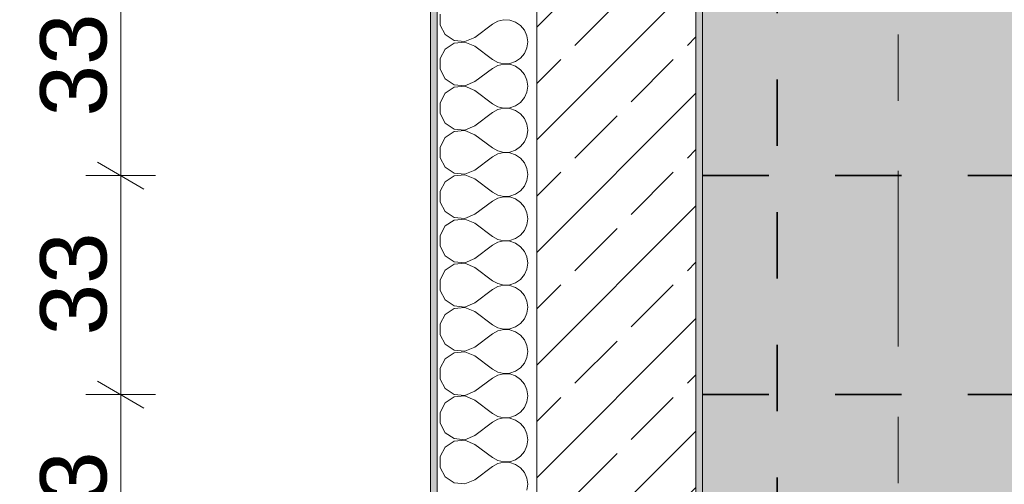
# Model space of a CAD drawing. Header units: metres. Extents: x -3.6 to 65.4, y -11 to 16.8.
# Tile 44 of 178: x -0.8 to 0.7, y 8.8 to 9.5. Entities that reach past the tile are written whole.
import ezdxf

# ---------------------------------------------------------------- set-up
doc = ezdxf.new("R2010")
doc.units = ezdxf.units.M
doc.header["$MEASUREMENT"] = 0
doc.linetypes.add('Achse', pattern=[0.2, 0.1, -0.05, 0, -0.05])
doc.linetypes.add('Strichlinie doppelt', pattern=[0.546806, 0.264583, -0.105833, 0.070556, -0.105833])
for name, color, linetype in [('154 - Bemaßung_ Beschriftung.Ausbau - Deckenspiegel', 7, 'Continuous'), ('451 - Universal.Achsen Raster', 7, 'Continuous'), ('604 - Struktur.Wand Aussen', 7, 'Continuous'), ('Neubau_651 - Abdeckung.Decke abgehängt_ bekleidet', 7, 'Continuous')]:
    doc.layers.add(name, color=color, linetype=linetype)
doc.styles.add('ERSTELLTER_STIL_2', font='txt')
doc.dimstyles.new('ERSTELLTER_STIL__1', dxfattribs={"dimtxt": 0.1, "dimasz": 0.0532, "dimexe": 0.18, "dimexo": 0.0625, "dimgap": 0, "dimtad": 1, "dimtih": 1, "dimtoh": 1, "dimzin": 0, "dimdsep": 46, "dimtxsty": 'ERSTELLTER_STIL_2', "dimblk": 'ARROWHEAD_2', "dimblk1": 'ARROWHEAD_2', "dimblk2": 'ARROWHEAD_2', "dimcen": 0.09, "dimse1": 1, "dimse2": 1, "dimclrd": 7, "dimclre": 7, "dimclrt": 7, "dimazin": 0, "dimtfac": 1, "dimtdec": 4, "dimtmove": 0, "dimatfit": 3, "dimfxl": 1, "dimtolj": 1, "dimtzin": 0, "dimarcsym": 0})
doc.dimstyles.new('ERSTELLTER_STIL__2', dxfattribs={"dimtxt": 0.1, "dimasz": 0.0532, "dimexe": 0.18, "dimexo": 0.0625, "dimgap": 0, "dimtad": 1, "dimtih": 1, "dimtoh": 1, "dimzin": 0, "dimdsep": 46, "dimtxsty": 'ERSTELLTER_STIL_2', "dimblk": 'ARROWHEAD_2', "dimblk1": 'ARROWHEAD_2', "dimblk2": 'ARROWHEAD_2', "dimcen": 0.09, "dimse1": 1, "dimse2": 1, "dimclrd": 7, "dimclre": 7, "dimclrt": 7, "dimazin": 0, "dimtfac": 1, "dimtdec": 4, "dimtmove": 2, "dimatfit": 3, "dimfxl": 1, "dimtolj": 1, "dimtzin": 0, "dimarcsym": 0})
doc.dimstyles.new('ERSTELLTER_STIL__3', dxfattribs={"dimtxt": 0.1, "dimasz": 0.0532, "dimexe": 0.18, "dimexo": 0.0625, "dimgap": 0, "dimtad": 1, "dimzin": 0, "dimdsep": 46, "dimtxsty": 'ERSTELLTER_STIL_2', "dimblk": 'ARROWHEAD_2', "dimblk1": 'ARROWHEAD_2', "dimblk2": 'ARROWHEAD_2', "dimcen": 0.09, "dimse1": 1, "dimse2": 1, "dimclrd": 7, "dimclre": 7, "dimclrt": 7, "dimazin": 0, "dimtfac": 1, "dimtdec": 4, "dimtmove": 0, "dimatfit": 3, "dimfxl": 1, "dimtolj": 1, "dimtzin": 0, "dimarcsym": 0})

# ---------------------------------------------------------------- blocks, each defined once
blk = doc.blocks.new('*X5')
at = {"layer": '604 - Struktur.Wand Aussen', "color": 7, "linetype": 'Continuous', "lineweight": 5}
for p, q in [((-0.1607, 9.5081), (-0.1607, 9.4919)), ((-0.1607, 9.4919), (-0.153, 9.4776)), ((-0.1083, 9.4733), (-0.0817, 9.4933)), ((-0.0736, 9.4978), (-0.0817, 9.4933)), ((-0.0647, 9.4999), (-0.0736, 9.4978)), ((-0.0555, 9.4994), (-0.0647, 9.4999)), ((-0.0468, 9.4965), (-0.0555, 9.4994)), ((-0.0392, 9.4913), (-0.0468, 9.4965)), ((-0.0333, 9.4842), (-0.0392, 9.4913)), ((-0.153, 9.4776), (-0.1395, 9.4686)), ((-0.1233, 9.467), (-0.1083, 9.4733)), ((-0.0296, 9.4758), (-0.0333, 9.4842)), ((-0.0283, 9.4667), (-0.0296, 9.4758)), ((-0.153, 9.4558), (-0.1607, 9.4415)), ((-0.1395, 9.4648), (-0.153, 9.4558)), ((-0.1395, 9.4686), (-0.1233, 9.467)), ((-0.1233, 9.4663), (-0.1395, 9.4648)), ((-0.1083, 9.46), (-0.1233, 9.4663)), ((-0.1083, 9.46), (-0.0817, 9.44)), ((-0.0333, 9.4491), (-0.0296, 9.4576)), ((-0.0296, 9.4576), (-0.0283, 9.4667)), ((-0.1607, 9.4415), (-0.1607, 9.4252)), ((-0.0468, 9.4369), (-0.0392, 9.4421)), ((-0.0392, 9.4421), (-0.0333, 9.4491)), ((-0.1083, 9.4067), (-0.0817, 9.4267)), ((-0.0817, 9.44), (-0.0736, 9.4355)), ((-0.0736, 9.4311), (-0.0817, 9.4267)), ((-0.0736, 9.4355), (-0.0647, 9.4335)), ((-0.0647, 9.4332), (-0.0736, 9.4311)), ((-0.0647, 9.4335), (-0.0555, 9.4339)), ((-0.0555, 9.4328), (-0.0647, 9.4332)), ((-0.0555, 9.4339), (-0.0468, 9.4369)), ((-0.0468, 9.4298), (-0.0555, 9.4328)), ((-0.0392, 9.4246), (-0.0468, 9.4298)), ((-0.1607, 9.4252), (-0.153, 9.4109)), ((-0.0333, 9.4175), (-0.0392, 9.4246)), ((-0.0296, 9.4091), (-0.0333, 9.4175)), ((-0.153, 9.4109), (-0.1395, 9.4019)), ((-0.1395, 9.3981), (-0.153, 9.3891)), ((-0.1395, 9.4019), (-0.1233, 9.4004)), ((-0.1233, 9.3996), (-0.1395, 9.3981)), ((-0.1233, 9.4004), (-0.1083, 9.4067)), ((-0.1083, 9.3933), (-0.1233, 9.3996)), ((-0.0283, 9.4), (-0.0296, 9.4091)), ((-0.0296, 9.3909), (-0.0283, 9.4)), ((-0.153, 9.3891), (-0.1607, 9.3748)), ((-0.1083, 9.3933), (-0.0817, 9.3733)), ((-0.0392, 9.3754), (-0.0333, 9.3825)), ((-0.0333, 9.3825), (-0.0296, 9.3909)), ((-0.1607, 9.3748), (-0.1607, 9.3585)), ((-0.0817, 9.3733), (-0.0736, 9.3689)), ((-0.0736, 9.3689), (-0.0647, 9.3668)), ((-0.0647, 9.3665), (-0.0736, 9.3645)), ((-0.0647, 9.3668), (-0.0555, 9.3672)), ((-0.0555, 9.3661), (-0.0647, 9.3665)), ((-0.0555, 9.3672), (-0.0468, 9.3702)), ((-0.0468, 9.3702), (-0.0392, 9.3754)), ((-0.1607, 9.3585), (-0.153, 9.3442)), ((-0.1083, 9.34), (-0.0817, 9.36)), ((-0.0736, 9.3645), (-0.0817, 9.36)), ((-0.0468, 9.3631), (-0.0555, 9.3661)), ((-0.0392, 9.3579), (-0.0468, 9.3631)), ((-0.0333, 9.3509), (-0.0392, 9.3579)), ((-0.153, 9.3442), (-0.1395, 9.3352)), ((-0.1233, 9.3337), (-0.1083, 9.34)), ((-0.0296, 9.3424), (-0.0333, 9.3509)), ((-0.0283, 9.3333), (-0.0296, 9.3424)), ((-0.153, 9.3224), (-0.1607, 9.3081)), ((-0.1395, 9.3314), (-0.153, 9.3224)), ((-0.1395, 9.3352), (-0.1233, 9.3337)), ((-0.1233, 9.333), (-0.1395, 9.3314)), ((-0.1083, 9.3267), (-0.1233, 9.333)), ((-0.1083, 9.3267), (-0.0817, 9.3067)), ((-0.0333, 9.3158), (-0.0296, 9.3242)), ((-0.0296, 9.3242), (-0.0283, 9.3333)), ((-0.1607, 9.3081), (-0.1607, 9.2919)), ((-0.0468, 9.3035), (-0.0392, 9.3087)), ((-0.0392, 9.3087), (-0.0333, 9.3158)), ((-0.1083, 9.2733), (-0.0817, 9.2933)), ((-0.0817, 9.3067), (-0.0736, 9.3022)), ((-0.0736, 9.2978), (-0.0817, 9.2933)), ((-0.0736, 9.3022), (-0.0647, 9.3001)), ((-0.0647, 9.2999), (-0.0736, 9.2978)), ((-0.0647, 9.3001), (-0.0555, 9.3006)), ((-0.0555, 9.2994), (-0.0647, 9.2999)), ((-0.0555, 9.3006), (-0.0468, 9.3035)), ((-0.0468, 9.2965), (-0.0555, 9.2994)), ((-0.0392, 9.2913), (-0.0468, 9.2965)), ((-0.1607, 9.2919), (-0.153, 9.2776)), ((-0.153, 9.2776), (-0.1395, 9.2686)), ((-0.0333, 9.2842), (-0.0392, 9.2913)), ((-0.0296, 9.2758), (-0.0333, 9.2842)), ((-0.1395, 9.2648), (-0.153, 9.2558)), ((-0.1395, 9.2686), (-0.1233, 9.267)), ((-0.1233, 9.2663), (-0.1395, 9.2648)), ((-0.1233, 9.267), (-0.1083, 9.2733)), ((-0.1083, 9.26), (-0.1233, 9.2663)), ((-0.0283, 9.2667), (-0.0296, 9.2758)), ((-0.0296, 9.2576), (-0.0283, 9.2667)), ((-0.153, 9.2558), (-0.1607, 9.2415)), ((-0.1083, 9.26), (-0.0817, 9.24)), ((-0.0392, 9.2421), (-0.0333, 9.2491)), ((-0.0333, 9.2491), (-0.0296, 9.2576)), ((-0.1607, 9.2415), (-0.1607, 9.2252)), ((-0.0817, 9.24), (-0.0736, 9.2355)), ((-0.0736, 9.2355), (-0.0647, 9.2335)), ((-0.0647, 9.2332), (-0.0736, 9.2311)), ((-0.0647, 9.2335), (-0.0555, 9.2339)), ((-0.0555, 9.2328), (-0.0647, 9.2332)), ((-0.0555, 9.2339), (-0.0468, 9.2369)), ((-0.0468, 9.2369), (-0.0392, 9.2421)), ((-0.1607, 9.2252), (-0.153, 9.2109)), ((-0.1083, 9.2067), (-0.0817, 9.2267)), ((-0.0736, 9.2311), (-0.0817, 9.2267)), ((-0.0468, 9.2298), (-0.0555, 9.2328)), ((-0.0392, 9.2246), (-0.0468, 9.2298)), ((-0.0333, 9.2175), (-0.0392, 9.2246)), ((-0.153, 9.2109), (-0.1395, 9.2019)), ((-0.1233, 9.2004), (-0.1083, 9.2067)), ((-0.0296, 9.2091), (-0.0333, 9.2175)), ((-0.0283, 9.2), (-0.0296, 9.2091)), ((-0.153, 9.1891), (-0.1607, 9.1748)), ((-0.1395, 9.1981), (-0.153, 9.1891)), ((-0.1395, 9.2019), (-0.1233, 9.2004)), ((-0.1233, 9.1996), (-0.1395, 9.1981)), ((-0.1083, 9.1933), (-0.1233, 9.1996)), ((-0.1083, 9.1933), (-0.0817, 9.1733)), ((-0.0333, 9.1825), (-0.0296, 9.1909)), ((-0.0296, 9.1909), (-0.0283, 9.2)), ((-0.1607, 9.1748), (-0.1607, 9.1585)), ((-0.0468, 9.1702), (-0.0392, 9.1754)), ((-0.0392, 9.1754), (-0.0333, 9.1825)), ((-0.1083, 9.14), (-0.0817, 9.16)), ((-0.0817, 9.1733), (-0.0736, 9.1689)), ((-0.0736, 9.1645), (-0.0817, 9.16)), ((-0.0736, 9.1689), (-0.0647, 9.1668)), ((-0.0647, 9.1665), (-0.0736, 9.1645)), ((-0.0647, 9.1668), (-0.0555, 9.1672)), ((-0.0555, 9.1661), (-0.0647, 9.1665)), ((-0.0555, 9.1672), (-0.0468, 9.1702)), ((-0.0468, 9.1631), (-0.0555, 9.1661)), ((-0.0392, 9.1579), (-0.0468, 9.1631)), ((-0.1607, 9.1585), (-0.153, 9.1442)), ((-0.153, 9.1442), (-0.1395, 9.1352)), ((-0.0333, 9.1509), (-0.0392, 9.1579)), ((-0.0296, 9.1424), (-0.0333, 9.1509)), ((-0.1395, 9.1314), (-0.153, 9.1224)), ((-0.1395, 9.1352), (-0.1233, 9.1337)), ((-0.1233, 9.133), (-0.1395, 9.1314)), ((-0.1233, 9.1337), (-0.1083, 9.14)), ((-0.1083, 9.1267), (-0.1233, 9.133)), ((-0.0283, 9.1333), (-0.0296, 9.1424)), ((-0.0296, 9.1242), (-0.0283, 9.1333)), ((-0.153, 9.1224), (-0.1607, 9.1081)), ((-0.1083, 9.1267), (-0.0817, 9.1067)), ((-0.0392, 9.1087), (-0.0333, 9.1158)), ((-0.0333, 9.1158), (-0.0296, 9.1242)), ((-0.1607, 9.1081), (-0.1607, 9.0919)), ((-0.0817, 9.1067), (-0.0736, 9.1022)), ((-0.0736, 9.1022), (-0.0647, 9.1001)), ((-0.0647, 9.0999), (-0.0736, 9.0978)), ((-0.0647, 9.1001), (-0.0555, 9.1006)), ((-0.0555, 9.0994), (-0.0647, 9.0999)), ((-0.0555, 9.1006), (-0.0468, 9.1035)), ((-0.0468, 9.0965), (-0.0555, 9.0994)), ((-0.0468, 9.1035), (-0.0392, 9.1087)), ((-0.1607, 9.0919), (-0.153, 9.0776)), ((-0.1083, 9.0733), (-0.0817, 9.0933)), ((-0.0736, 9.0978), (-0.0817, 9.0933)), ((-0.0392, 9.0913), (-0.0468, 9.0965)), ((-0.0333, 9.0842), (-0.0392, 9.0913)), ((-0.153, 9.0776), (-0.1395, 9.0686)), ((-0.1233, 9.067), (-0.1083, 9.0733)), ((-0.0296, 9.0758), (-0.0333, 9.0842)), ((-0.0283, 9.0667), (-0.0296, 9.0758)), ((-0.153, 9.0558), (-0.1607, 9.0415)), ((-0.1395, 9.0648), (-0.153, 9.0558)), ((-0.1395, 9.0686), (-0.1233, 9.067)), ((-0.1233, 9.0663), (-0.1395, 9.0648)), ((-0.1083, 9.06), (-0.1233, 9.0663)), ((-0.1083, 9.06), (-0.0817, 9.04)), ((-0.0333, 9.0491), (-0.0296, 9.0576)), ((-0.0296, 9.0576), (-0.0283, 9.0667)), ((-0.1607, 9.0415), (-0.1607, 9.0252)), ((-0.0817, 9.04), (-0.0736, 9.0355)), ((-0.0468, 9.0369), (-0.0392, 9.0421)), ((-0.0392, 9.0421), (-0.0333, 9.0491)), ((-0.1607, 9.0252), (-0.153, 9.0109)), ((-0.1083, 9.0067), (-0.0817, 9.0267)), ((-0.0736, 9.0311), (-0.0817, 9.0267)), ((-0.0736, 9.0355), (-0.0647, 9.0335)), ((-0.0647, 9.0332), (-0.0736, 9.0311)), ((-0.0647, 9.0335), (-0.0555, 9.0339)), ((-0.0555, 9.0328), (-0.0647, 9.0332)), ((-0.0555, 9.0339), (-0.0468, 9.0369)), ((-0.0468, 9.0298), (-0.0555, 9.0328)), ((-0.0392, 9.0246), (-0.0468, 9.0298)), ((-0.153, 9.0109), (-0.1395, 9.0019)), ((-0.0333, 9.0175), (-0.0392, 9.0246)), ((-0.0296, 9.0091), (-0.0333, 9.0175)), ((-0.1395, 8.9981), (-0.153, 8.9891)), ((-0.1395, 9.0019), (-0.1233, 9.0004)), ((-0.1233, 8.9996), (-0.1395, 8.9981)), ((-0.1233, 9.0004), (-0.1083, 9.0067)), ((-0.1083, 8.9933), (-0.1233, 8.9996)), ((-0.0283, 9), (-0.0296, 9.0091)), ((-0.0296, 8.9909), (-0.0283, 9)), ((-0.153, 8.9891), (-0.1607, 8.9748)), ((-0.1083, 8.9933), (-0.0817, 8.9733)), ((-0.0392, 8.9754), (-0.0333, 8.9825)), ((-0.0333, 8.9825), (-0.0296, 8.9909)), ((-0.1607, 8.9748), (-0.1607, 8.9585)), ((-0.0817, 8.9733), (-0.0736, 8.9689)), ((-0.0736, 8.9689), (-0.0647, 8.9668)), ((-0.0647, 8.9665), (-0.0736, 8.9645)), ((-0.0647, 8.9668), (-0.0555, 8.9672)), ((-0.0555, 8.9661), (-0.0647, 8.9665)), ((-0.0555, 8.9672), (-0.0468, 8.9702)), ((-0.0468, 8.9631), (-0.0555, 8.9661)), ((-0.0468, 8.9702), (-0.0392, 8.9754)), ((-0.1607, 8.9585), (-0.153, 8.9442)), ((-0.1083, 8.94), (-0.0817, 8.96)), ((-0.0736, 8.9645), (-0.0817, 8.96)), ((-0.0392, 8.9579), (-0.0468, 8.9631)), ((-0.0333, 8.9509), (-0.0392, 8.9579)), ((-0.0296, 8.9424), (-0.0333, 8.9509)), ((-0.153, 8.9442), (-0.1395, 8.9352)), ((-0.1233, 8.9337), (-0.1083, 8.94)), ((-0.0283, 8.9333), (-0.0296, 8.9424)), ((-0.153, 8.9224), (-0.1607, 8.9081)), ((-0.1395, 8.9314), (-0.153, 8.9224)), ((-0.1395, 8.9352), (-0.1233, 8.9337)), ((-0.1233, 8.933), (-0.1395, 8.9314)), ((-0.1083, 8.9267), (-0.1233, 8.933)), ((-0.1083, 8.9267), (-0.0817, 8.9067)), ((-0.0333, 8.9158), (-0.0296, 8.9242)), ((-0.0296, 8.9242), (-0.0283, 8.9333)), ((-0.1607, 8.9081), (-0.1607, 8.8919)), ((-0.0817, 8.9067), (-0.0736, 8.9022)), ((-0.0468, 8.9035), (-0.0392, 8.9087)), ((-0.0392, 8.9087), (-0.0333, 8.9158)), ((-0.1607, 8.8919), (-0.153, 8.8776)), ((-0.1083, 8.8733), (-0.0817, 8.8933)), ((-0.0736, 8.8978), (-0.0817, 8.8933)), ((-0.0736, 8.9022), (-0.0647, 8.9001)), ((-0.0647, 8.8999), (-0.0736, 8.8978)), ((-0.0647, 8.9001), (-0.0555, 8.9006)), ((-0.0555, 8.8994), (-0.0647, 8.8999)), ((-0.0555, 8.9006), (-0.0468, 8.9035)), ((-0.0468, 8.8965), (-0.0555, 8.8994)), ((-0.0392, 8.8913), (-0.0468, 8.8965)), ((-0.153, 8.8776), (-0.1395, 8.8686)), ((-0.0333, 8.8842), (-0.0392, 8.8913)), ((-0.0296, 8.8758), (-0.0333, 8.8842)), ((-0.1395, 8.8648), (-0.153, 8.8558)), ((-0.1395, 8.8686), (-0.1233, 8.867)), ((-0.1233, 8.8663), (-0.1395, 8.8648)), ((-0.1233, 8.867), (-0.1083, 8.8733)), ((-0.1083, 8.86), (-0.1233, 8.8663)), ((-0.0283, 8.8667), (-0.0296, 8.8758)), ((-0.0296, 8.8576), (-0.0283, 8.8667)), ((-0.153, 8.8558), (-0.1607, 8.8415)), ((-0.1083, 8.86), (-0.0817, 8.84)), ((-0.0392, 8.8421), (-0.0333, 8.8491)), ((-0.0333, 8.8491), (-0.0296, 8.8576)), ((-0.1607, 8.8415), (-0.1607, 8.8252)), ((-0.0817, 8.84), (-0.0736, 8.8355)), ((-0.0736, 8.8355), (-0.0647, 8.8335)), ((-0.0647, 8.8332), (-0.0736, 8.8311)), ((-0.0647, 8.8335), (-0.0555, 8.8339)), ((-0.0555, 8.8328), (-0.0647, 8.8332)), ((-0.0555, 8.8339), (-0.0468, 8.8369)), ((-0.0468, 8.8298), (-0.0555, 8.8328)), ((-0.0468, 8.8369), (-0.0392, 8.8421)), ((-0.1607, 8.8252), (-0.153, 8.8109)), ((-0.1083, 8.8067), (-0.0817, 8.8267)), ((-0.0736, 8.8311), (-0.0817, 8.8267)), ((-0.0392, 8.8246), (-0.0468, 8.8298)), ((-0.0333, 8.8175), (-0.0392, 8.8246)), ((-0.0296, 8.8091), (-0.0333, 8.8175)), ((-0.153, 8.8109), (-0.1395, 8.8019)), ((-0.1233, 8.8004), (-0.1083, 8.8067)), ((-0.0283, 8.8), (-0.0296, 8.8091)), ((-0.1395, 8.8019), (-0.1233, 8.8004)), ((-0.0296, 8.7909), (-0.0283, 8.8))]:
    blk.add_line(p, q, dxfattribs=at)
blk = doc.blocks.new('*D202')
at = {"layer": '154 - Bemaßung_ Beschriftung.Ausbau - Deckenspiegel', "color": 7, "linetype": 'Continuous', "lineweight": 5}
for p, q in [((-0.6771, 8.9552), (-0.6071, 8.9148)), ((-0.5896, 8.935), (-0.6946, 8.935)), ((-0.6421, 8.605), (-0.6421, 8.935)), ((-0.6771, 8.6252), (-0.6071, 8.5848)), ((-0.5896, 8.605), (-0.6946, 8.605))]:
    blk.add_line(p, q, dxfattribs=at)
at = {"layer": '154 - Bemaßung_ Beschriftung.Ausbau - Deckenspiegel', "color": 7, "lineweight": 5, "insert": (-0.6621, 8.6941), "char_height": 0.1, "attachment_point": 7, "rotation": 90, "style": 'ERSTELLTER_STIL_2'}
blk.add_mtext('\\A1;{\\pql;\\fArial|b0|i0|c0|p38;33}', dxfattribs=at)
blk = doc.blocks.new('ARROWHEAD_2')
at = {"color": 0, "linetype": 'Continuous', "lineweight": 0}
for p, q in [((-0.378, -0.655), (0.378, 0.655)), ((0, 0), (-1, 0))]:
    blk.add_line(p, q, dxfattribs=at)
blk = doc.blocks.new('*D203')
at = {"layer": '154 - Bemaßung_ Beschriftung.Ausbau - Deckenspiegel', "color": 7, "linetype": 'Continuous', "lineweight": 5}
for p, q in [((-0.6771, 9.2852), (-0.6071, 9.2448)), ((-0.5896, 9.265), (-0.6946, 9.265)), ((-0.6421, 8.935), (-0.6421, 9.265)), ((-0.6771, 8.9552), (-0.6071, 8.9148)), ((-0.5896, 8.935), (-0.6946, 8.935))]:
    blk.add_line(p, q, dxfattribs=at)
at = {"layer": '154 - Bemaßung_ Beschriftung.Ausbau - Deckenspiegel', "color": 7, "lineweight": 5, "insert": (-0.6621, 9.0241), "char_height": 0.1, "attachment_point": 7, "rotation": 90, "style": 'ERSTELLTER_STIL_2'}
blk.add_mtext('\\A1;{\\pql;\\fArial|b0|i0|c0|p38;33}', dxfattribs=at)
blk = doc.blocks.new('*D204')
at = {"layer": '154 - Bemaßung_ Beschriftung.Ausbau - Deckenspiegel', "color": 7, "linetype": 'Continuous', "lineweight": 5}
for p, q in [((-0.6771, 9.6152), (-0.6071, 9.5748)), ((-0.5896, 9.595), (-0.6946, 9.595)), ((-0.6421, 9.265), (-0.6421, 9.595)), ((-0.6771, 9.2852), (-0.6071, 9.2448)), ((-0.5896, 9.265), (-0.6946, 9.265))]:
    blk.add_line(p, q, dxfattribs=at)
at = {"layer": '154 - Bemaßung_ Beschriftung.Ausbau - Deckenspiegel', "color": 7, "lineweight": 5, "insert": (-0.6621, 9.3541), "char_height": 0.1, "attachment_point": 7, "rotation": 90, "style": 'ERSTELLTER_STIL_2'}
blk.add_mtext('\\A1;{\\pql;\\fArial|b0|i0|c0|p38;33}', dxfattribs=at)
blk = doc.blocks.new('*D215')
at = {"layer": '154 - Bemaßung_ Beschriftung.Ausbau - Deckenspiegel', "color": 7, "linetype": 'Continuous', "lineweight": 5}
for p, q in [((0.235, 14.5711), (0.235, 14.6761)), ((0.2552, 14.6586), (0.2148, 14.5886)), ((0.3677, 14.6586), (0.3273, 14.5886)), ((0.2008, 14.6236), (0.235, 14.6236)), ((0.235, 14.6236), (0.3475, 14.6236))]:
    blk.add_line(p, q, dxfattribs=at)
at = {"layer": '154 - Bemaßung_ Beschriftung.Ausbau - Deckenspiegel', "color": 7, "lineweight": 5, "insert": (0.2156, 14.6425), "char_height": 0.1, "attachment_point": 7, "style": 'ERSTELLTER_STIL_2'}
blk.add_mtext('\\A1;{\\pql;\\fArial|b0|i0|c0|p38;11\\fArial|b0|i0|c0|p38;\\A1{\\H.66x;\\S25^  ;}}', dxfattribs=at)
blk = doc.blocks.new('*D216')
at = {"layer": '154 - Bemaßung_ Beschriftung.Ausbau - Deckenspiegel', "color": 7, "linetype": 'Continuous', "lineweight": 5}
for p, q in [((0.3475, 14.5711), (0.3475, 14.6761)), ((0.3677, 14.6586), (0.3273, 14.5886)), ((0.8477, 14.6586), (0.8073, 14.5886)), ((0.235, 14.6236), (0.3475, 14.6236)), ((0.3475, 14.6236), (0.8275, 14.6236))]:
    blk.add_line(p, q, dxfattribs=at)
at = {"layer": '154 - Bemaßung_ Beschriftung.Ausbau - Deckenspiegel', "color": 7, "lineweight": 5, "insert": (0.5116, 14.6436), "char_height": 0.1, "attachment_point": 7, "style": 'ERSTELLTER_STIL_2'}
blk.add_mtext('\\A1;{\\pql;\\fArial|b0|i0|c0|p38;48}', dxfattribs=at)

msp = doc.modelspace()

# ---------------------------------------------------------------- hatches: boundary and pattern name
at = {"layer": '604 - Struktur.Wand Aussen', "linetype": 'Continuous', "lineweight": 0, "true_color": 0x000000}
h = msp.add_hatch(dxfattribs=at)
h.set_pattern_fill('Verputz_0001', color=18, style=0, pattern_type=2)
h.set_pattern_definition([(0, (0, 0), (0, 0.08660254), [0, -0.05]), (0, (0.025, 0.0433), (0, 0.08660254), [0, -0.05])])
h.paths.add_polyline_path([(-0.175, 13.845), (-0.175, 7.895), (-0.165, 7.895), (-0.165, 13.845)])
h = msp.add_hatch(dxfattribs=at)
h.set_pattern_fill('Beton__Stahlbeton_0001', color=18, style=0, pattern_type=2)
h.set_pattern_definition([(45, (0, 0), (-0.0848528, 0.0848528), []), (45, (-0.04243, 0.04243), (-0.0848528, 0.0848528), [0.09, -0.03])])
h.paths.add_polyline_path([(-0.015, 13.455), (-0.015, 7.895), (0.105, 7.895), (0.175, 7.895), (0.225, 7.895), (0.225, 13.455)])
h = msp.add_hatch(dxfattribs=at)
h.set_pattern_fill('Gips_0001', color=18, style=0, pattern_type=2)
h.set_pattern_definition([(45, (0, 0), (-0.01767767, 0.01767767), [0, -0.025])])
h.paths.add_polyline_path([(0.235, 8.51), (0.235, 13.445), (0.225, 13.445), (0.225, 8.51)])
at = {"layer": 'Neubau_651 - Abdeckung.Decke abgehängt_ bekleidet', "linetype": 'Continuous', "lineweight": 13, "true_color": 0xffbfbf}
h = msp.add_hatch(dxfattribs=at)
h.set_pattern_fill('sechseckig_0001', color=254, style=0, pattern_type=2)
h.set_pattern_definition([(90, (0, 0), (-0.1299038, 0), [0.075, -0.15]), (90, (-0.06495, 0.1125), (-0.1299038, 0), [0.075, -0.15]), (150, (5e-18, 0.075), (0.0649519, 0.1125), [0.075, -0.15]), (150, (-0.1299, 0.075), (0.0649519, 0.1125), [0.075, -0.15]), (210, (0, 0), (-0.0649519, 0.1125), [0.075, -0.15]), (210, (-0.1299, 8e-18), (-0.0649519, 0.1125), [0.075, -0.15])])
h.paths.add_polyline_path([(0.7025, 12.69), (0.235, 12.69), (0.235, 8.51), (7.66, 8.51), (7.66, 12.99), (0.7025, 12.99)])
h.paths.add_polyline_path([(0.7475, 9.15), (0.7475, 12.45), (7.1475, 12.45), (7.1475, 9.15)], flags=0)

# ---------------------------------------------------------------- linework, layer by layer
at = {"layer": '451 - Universal.Achsen Raster', "color": 160, "linetype": 'Strichlinie doppelt', "lineweight": 9, "true_color": 0x3232ff}
msp.add_line((0.53, -10.585), (0.53, 16.355), dxfattribs=at)
at = {"layer": '604 - Struktur.Wand Aussen', "color": 7, "linetype": 'Continuous', "lineweight": 5}
msp.add_line((-0.165, 13.705), (-0.165, 7.895), dxfattribs=at)
at = {"layer": '604 - Struktur.Wand Aussen', "color": 7, "linetype": 'Continuous', "lineweight": 13}
for p, q in [((-0.015, 13.455), (-0.015, 7.895)), ((0.225, 8.51), (0.225, 13.445))]:
    msp.add_line(p, q, dxfattribs=at)
at = {"layer": '604 - Struktur.Wand Aussen', "color": 7, "linetype": 'Continuous', "lineweight": 5, "flags": 128}
for points in [[(-0.175, 13.845), (-0.175, 7.895)], [(0.235, 8.51), (0.235, 13.445)]]:
    msp.add_lwpolyline(points, dxfattribs=at)
at = {"layer": 'Neubau_651 - Abdeckung.Decke abgehängt_ bekleidet', "color": 1, "linetype": 'Achse', "lineweight": 35}
for p, q in [((0.3475, 8.51), (0.3475, 12.99)), ((0.235, 9.265), (7.66, 9.265)), ((0.235, 8.935), (7.66, 8.935))]:
    msp.add_line(p, q, dxfattribs=at)
at = {"layer": 'Neubau_651 - Abdeckung.Decke abgehängt_ bekleidet', "color": 1, "linetype": 'Continuous', "lineweight": 13, "flags": 128}
msp.add_lwpolyline([(0.7025, 12.69), (0.235, 12.69), (0.235, 8.51), (7.66, 8.51), (7.66, 12.99), (0.7025, 12.99)], close=True, dxfattribs=at)

# ---------------------------------------------------------------- block references
at = {"layer": '604 - Struktur.Wand Aussen', "color": 7, "lineweight": 18}
msp.add_blockref('*X5', (0, 0), dxfattribs=at)

# ---------------------------------------------------------------- dimensions: what is measured, and where the dimension line sits
at = {"layer": '154 - Bemaßung_ Beschriftung.Ausbau - Deckenspiegel', "color": 7, "linetype": 'Continuous', "lineweight": 5}
for base, p1, p2, dimstyle, picture, middle in [((0.3475, 14.6236), (0.235, 8.51), (0.3475, 8.51), 'ERSTELLTER_STIL__2', '*D215', (0.465, 14.6936)), ((0.8275, 14.6236), (0.3475, 8.51), (0.8275, 12.3376), 'ERSTELLTER_STIL__1', '*D216', (0.5878, 14.6936))]:
    dim = msp.add_linear_dim(base=base, p1=p1, p2=p2, dimstyle=dimstyle, dxfattribs=at)
    dim.commit()
    dim.dimension.update_dxf_attribs({"geometry": picture, "text_midpoint": middle, "dimtype": 160})
for base, p1, p2, picture, middle in [((-0.6421, 9.595), (0.235, 9.265), (0.235, 9.595), '*D204', (-0.7121, 9.4303)), ((-0.6421, 9.265), (0.235, 8.935), (0.235, 9.265), '*D203', (-0.7121, 9.1003)), ((-0.6421, 8.935), (0.235, 8.605), (0.235, 8.935), '*D202', (-0.7121, 8.7703))]:
    dim = msp.add_linear_dim(base=base, p1=p1, p2=p2, angle=90, dimstyle='ERSTELLTER_STIL__3', dxfattribs=at)
    dim.commit()
    dim.dimension.update_dxf_attribs({"geometry": picture, "text_midpoint": middle, "dimtype": 160, "text_rotation": 90})

doc.saveas('drawing.dxf')
